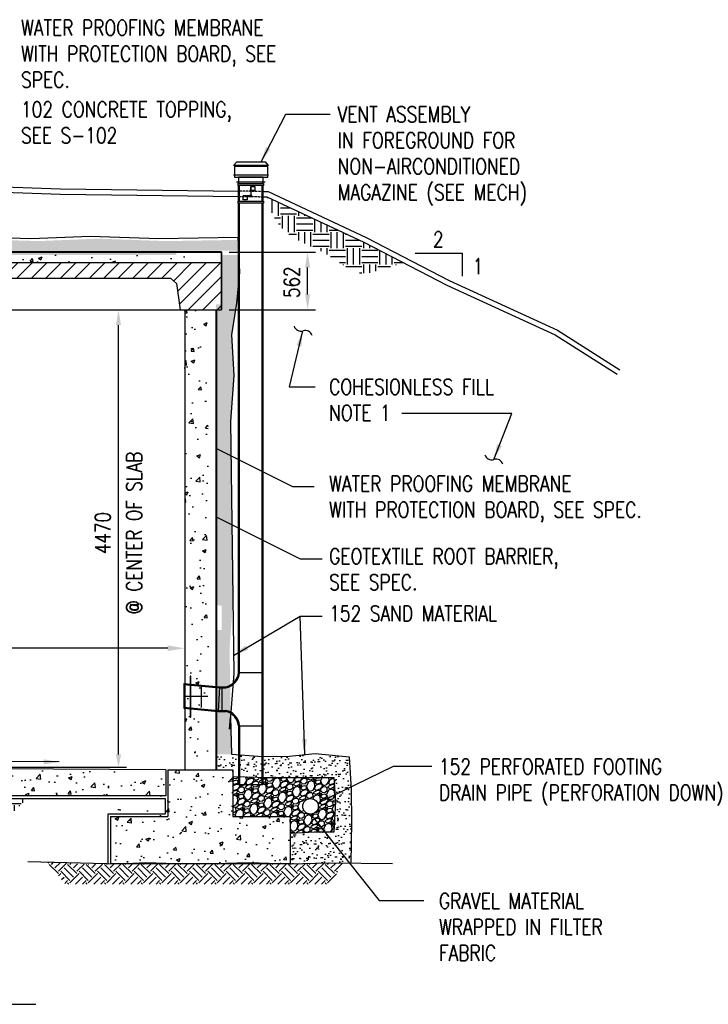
# Model space of a CAD drawing. Header units: millimetres. Extents: x -1420 to 32684, y -3794 to 19736.
# Tile 2 of 8: x 8726 to 15449, y -1214 to 8405. Entities that reach past the tile are written whole.
import ezdxf

# ---------------------------------------------------------------- set-up
doc = ezdxf.new("R2010")
doc.units = ezdxf.units.MM
doc.linetypes.add('HIDDEN', pattern=[0.375, 0.25, -0.125])
doc.linetypes.add('HIDDEN2', pattern=[0.1875, 0.125, -0.0625])
for name, color, linetype in [('M-EXHS-DUCT', 8, 'Continuous'), ('S-ANNO-DIMS', 2, 'Continuous'), ('S-ANNO-SYMB5', 5, 'Continuous'), ('S-ANNO-TEXT', 3, 'Continuous'), ('S-SECT-CONC', 3, 'Continuous'), ('S-SECT-MBND', 1, 'Continuous'), ('S-SECT-PATT', 1, 'Continuous'), ('S-STRL-MISC', 4, 'Continuous')]:
    doc.layers.add(name, color=color, linetype=linetype)
doc.styles.add('BASE48', font='romans.shx', dxfattribs={"width": 0.8})
doc.styles.add('Text', font='romans.shx', dxfattribs={"width": 0.8, "height": 3})
doc.dimstyles.new('DIM48', dxfattribs={"dimscale": 48, "dimtxt": 0.125, "dimasz": 0.09375, "dimexe": 0.0625, "dimexo": 0.0625, "dimgap": 0.0625, "dimtad": 1, "dimdec": 4, "dimzin": 3, "dimdsep": 46, "dimlunit": 4, "dimtxsty": 'BASE48', "dimblk": 'ARCHTICK', "dimcen": 0.09, "dimdle": 0.0625, "dimclrd": 256, "dimclre": 256, "dimclrt": 4, "dimadec": 0, "dimazin": 0, "dimtfac": 1, "dimtdec": 4, "dimtmove": 0, "dimatfit": 2, "dimfxl": 1, "dimfrac": 2, "dimtolj": 1, "dimtzin": 0, "dimlwd": -1, "dimlwe": -1, "dimarcsym": 0})
doc.dimstyles.new('NFL_1', dxfattribs={"dimscale": 0, "dimtxt": 3, "dimasz": 3.3, "dimexe": 3, "dimexo": 3, "dimgap": 1.5, "dimtad": 1, "dimdec": 0, "dimzin": 3, "dimdsep": 46, "dimtxsty": 'Text', "dimblk2": 'ARCHTICK', "dimcen": 3, "dimdle": 3, "dimclrd": 1, "dimclre": 1, "dimclrt": 2, "dimadec": 0, "dimazin": 0, "dimtfac": 0.75, "dimtdec": 0, "dimtmove": 2, "dimatfit": 3, "dimfxl": 0.125, "dimtfillclr": 1, "dimfrac": 2, "dimtolj": 1, "dimtzin": 0, "dimarcsym": 1})
pattern_1 = [(50, (-7636.13, 1564.26), (358.63, -31.376), [37.5, -412.5]), (355, (-7636.13, 1564.26), (-69.376, 376.096), [30, -330]), (100.4514, (-7606.25, 1561.64), (289.255, 344.72), [31.87, -350.571]), (46.1842, (-7636.13, 1664.26), (533.621, -82.76), [56.25, -618.75]), (96.6356, (-7591.67, 1657.36), (467.331, 487.059), [47.805, -525.856]), (351.1842, (-7636.13, 1664.26), (467.331, 487.06), [45, -495]), (21, (-7586.13, 1639.26), (298.4535, -201.3094), [37.5, -412.5]), (326, (-7586.13, 1639.26), (121.658, 362.575), [30, -330]), (71.4514, (-7561.26, 1622.48), (420.111, 161.265), [31.87, -350.571]), (37.5, (-7636.13, 1564.26), (6.0799, 166.4469), [0, -326, 0, -335, 0, -331.25]), (7.5, (-7636.13, 1564.26), (131.5348, 197.2059), [0, -191, 0, -318.5, 0, -126.25]), (327.5, (-7747.63, 1564.26), (266.9112, -11.2774), [0, -125, 0, -390, 0, -517.5]), (317.5, (-7797.63, 1564.26), (291.593, 50.0525), [0, -162.5, 0, -259, 0, -367.5])]

# ---------------------------------------------------------------- blocks, each defined once
blk = doc.blocks.new('*D58')
at = {"layer": 'Defpoints', "color": 0, "ltscale": 10, "transparency": 16777216}
for p in [(2716.8, 2376.6), (10336.7, 2376.6), (2716.8, 2264)]:
    blk.add_point(p, dxfattribs=at)
at = {"layer": 'S-ANNO-DIMS', "color": 1, "lineweight": -2, "ltscale": 10, "transparency": 16777216}
for p, q in [((2716.8, 2226.6), (2716.8, 2114)), ((10171.7, 2264), (2881.8, 2264)), ((10336.7, 2226.6), (10336.7, 2114))]:
    blk.add_line(p, q, dxfattribs=at)
at = {"layer": 'S-ANNO-DIMS', "color": 1, "ltscale": 10, "transparency": 16777216}
for points in [[(2881.8, 2291.5), (2881.8, 2236.5), (2716.8, 2264)], [(10171.7, 2291.5), (10171.7, 2236.5), (10336.7, 2264)]]:
    blk.add_solid(points, dxfattribs=at)
at = {"layer": 'S-ANNO-DIMS', "color": 2, "ltscale": 10, "transparency": 16777216, "insert": (6195.4, 2414), "char_height": 150, "attachment_point": 5, "style": 'Text'}
blk.add_mtext('\\A1;7620', dxfattribs=at)
blk = doc.blocks.new('_ArchTick')
at = {"color": 0, "linetype": 'ByBlock', "const_width": 0.15}
blk.add_lwpolyline([(-0.5, -0.5), (0.5, 0.5)], dxfattribs=at)

msp = doc.modelspace()

# ---------------------------------------------------------------- hatches: boundary and pattern name
at = {"layer": 'S-SECT-PATT', "ltscale": 15}
h = msp.add_hatch(dxfattribs=at)
h.set_pattern_fill('EARTH', color=256, scale=25)
edge = h.paths.add_edge_path()
edge.add_line((12087.5, 6231.7), (11138.8, 6674.9))
edge.add_spline(control_points=[(11138.8, 6674.9), (11164, 6589.5), (11206.4, 6445.8), (11422, 6232.6), (11739.3, 6145), (12036.6, 5868.8), (12299.8, 5989.1), (12434.8, 6011.9), (12491.9, 6021.5)], knot_values=[0, 0, 0, 0, 262.771135, 442.037225, 878.148982, 1258.264944, 1497.353504, 1672.999906, 1672.999906, 1672.999906, 1672.999906], degree=3, periodic=0)
edge.add_line((12491.9, 6021.5), (12087.5, 6231.7))
at = {"layer": 'S-SECT-PATT'}
h = msp.add_hatch(dxfattribs=at)
h.set_pattern_fill('AR-SAND', color=256, scale=50, angle=45, style=0)
h.set_pattern_definition([(82.5, (-7560.13, 1564.26), (-70.35066, 65.89636), [0, -76, 0, -85, 0, -81.25]), (52.5, (-7560.13, 1564.26), (-37.2069, 162.349), [0, -41, 0, -68.5, 0, -26.25]), (12.5, (-7603.62, 1520.77), (109.90146, 110.30162), [0, -25, 0, -90, 0, -117.5]), (2.5, (-7603.62, 1520.77), (75.2521, 137.3131), [0, -12.5, 0, -59, 0, -67.5])])
h.paths.add_polyline_path([(9492.1, 6265.5), (8909.9, 6241.8), (8104.3, 6266.2), (7420.9, 6248.9), (6602.8, 6259.6), (6602.8, 6107.6), (10254.7, 6107.6), (10254.7, 6147.6), (10860.6, 6147.6), (10855.5, 6253.7), (10158.4, 6241.8)])
h.paths.add_polyline_path([(10641.3, 1228.6), (10793.3, 1228.6), (10785.6, 1590.7), (10775, 2267.4), (10817, 2812.7), (10785.5, 4479.2), (10816.9, 4927.8), (10792.4, 5326.2), (10843.4, 5634.5), (10861.9, 5840.6), (10861.9, 6107.6), (10692.3, 6107.6), (10692.3, 5624.6), (10641.3, 5624.6), (10641.3, 2686.1), (10677.2, 2681.7), (10698.8, 2681.7), (10698.8, 2441.1), (10662.5, 2441.1), (10641.3, 2443.7)])
h = msp.add_hatch(dxfattribs=at)
h.set_pattern_fill('AR-CONC', color=256, scale=50, style=0)
h.set_pattern_definition(pattern_1)
h.paths.add_polyline_path([(6526.8, 6107.6), (2437.2, 6107.6), (2437.2, 6031.4), (6526.8, 6031.4)])
h.paths.add_polyline_path([(10616.3, 6107.6), (10178.7, 6107.6), (6526.8, 6107.6), (6526.8, 6031.4), (10616.3, 6031.4)])
h = msp.add_hatch(dxfattribs=at)
h.set_pattern_fill('ANSI31', color=256, scale=800, style=0)
h.set_pattern_definition([(45, (-7636.13, 1564.26), (-70.7107, 70.7107), [])])
h.paths.add_polyline_path([(10293.7, 5571.6), (10692.3, 5571.7), (10692.3, 6031.4), (2361.2, 6031.4), (2361.2, 5571.6), (2759.8, 5571.6), (2798.2, 5828.2), (2856.7, 5878.6), (10196.8, 5878.6), (10255.3, 5828.2)])
h = msp.add_hatch(dxfattribs=at)
h.set_pattern_fill('AR-CONC', color=256, scale=50, style=0)
h.set_pattern_definition(pattern_1)
h.paths.add_polyline_path([(10565.3, 5624.6), (10336.7, 5624.6), (10336.7, 2714.1), (10391.6, 2707.4), (10391.6, 2787.1), (10396.7, 2787.1), (10396.7, 2706.8), (10565.3, 2686.1)])
h.paths.add_polyline_path([(10391.6, 2697.3), (10336.7, 2704), (10336.7, 2641.2), (10336.8, 2591.8), (10391.6, 2591.8)])
h.paths.add_polyline_path([(10498.1, 2684.2), (10396.7, 2696.6), (10396.7, 2591.8), (10498.1, 2591.8)])
h.paths.add_polyline_path([(10396.7, 2591.8), (10396.7, 2474.6), (10565.3, 2453.9), (10565.3, 2591.8)])
h.paths.add_polyline_path([(10391.6, 2591.8), (10336.8, 2591.8), (10336.9, 2481.9), (10391.6, 2475.2)])
h.paths.add_polyline_path([(10565.3, 2443.7), (10396.7, 2464.5), (10396.7, 2383.8), (10391.6, 2383.8), (10391.6, 2465.1), (10336.7, 2471.8), (10336.7, 1154.6), (10565.3, 1154.6)])
h = msp.add_hatch(dxfattribs=at)
h.set_pattern_fill('AR-SAND', color=256, scale=50, angle=45, style=0)
h.set_pattern_definition([(82.5, (-7636.13, 1564.26), (-70.35066, 65.89636), [0, -76, 0, -85, 0, -81.25]), (52.5, (-7636.13, 1564.26), (-37.2069, 162.349), [0, -41, 0, -68.5, 0, -26.25]), (12.5, (-7679.62, 1520.77), (109.90146, 110.30162), [0, -25, 0, -90, 0, -117.5]), (2.5, (-7679.62, 1520.77), (75.2521, 137.3131), [0, -12.5, 0, -59, 0, -67.5])])
h.paths.add_polyline_path([(11943, 1202.7), (11610.8, 1237.7), (11327.6, 1206.2), (11051.3, 1209.7), (10793.3, 1228.6), (10648.8, 1228.6), (10648.8, 1076.6), (10806.6, 1076.6), (10806.6, 1011.5), (11166.1, 1000.9), (11531.6, 1003.4), (11793.6, 1003.4), (11808.8, 768), (11793.6, 466.6), (11600.3, 466.6), (11372.2, 454.2), (11365.2, 454.8), (11365.2, 157.2), (11750.1, 167.7), (11959.5, 165.2), (11964.5, 565.8), (11961, 883.9)])
h = msp.add_hatch(dxfattribs=at)
h.set_pattern_fill('AR-CONC', color=256, scale=50, style=0)
h.set_pattern_definition([(50, (949.64, 1564.26), (358.63, -31.376), [37.5, -412.5]), (355, (949.64, 1564.26), (-69.376, 376.096), [30, -330]), (100.4514, (979.53, 1561.64), (289.255, 344.72), [31.87, -350.571]), (46.184, (949.64, 1664.26), (533.62, -82.76), [56.25, -618.75]), (96.6356, (994.1, 1657.36), (467.33, 487.06), [47.805, -525.856]), (351.184, (949.64, 1664.26), (467.33, 487.06), [45, -495]), (21, (999.64, 1639.26), (298.4535, -201.309), [37.5, -412.5]), (326, (999.64, 1639.26), (121.658, 362.575), [30, -330]), (71.4514, (1024.5, 1622.48), (420.111, 161.265), [31.87, -350.571]), (37.5, (949.64, 1564.26), (6.08, 166.447), [0, -326, 0, -335, 0, -331.25]), (7.5, (949.64, 1564.26), (131.5348, 197.206), [0, -191, 0, -318.5, 0, -126.25]), (327.5, (838.14, 1564.26), (266.9112, -11.2774), [0, -125, 0, -390, 0, -517.5]), (317.5, (788.14, 1564.26), (291.593, 50.0525), [0, -162.5, 0, -259, 0, -367.5])])
h.paths.add_polyline_path([(6526.8, 1101.6), (2901.1, 1076.6), (2901.1, 822.6), (10152.4, 822.6), (10152.4, 1076.6)])
h = msp.add_hatch(dxfattribs=at)
h.set_pattern_fill('AR-CONC', color=256, scale=50, style=0)
h.set_pattern_definition([(50, (-7636.13, 1486.26), (358.63, -31.376), [37.5, -412.5]), (355, (-7636.13, 1486.26), (-69.376, 376.096), [30, -330]), (100.4514, (-7606.25, 1483.64), (289.255, 344.72), [31.87, -350.571]), (46.1842, (-7636.13, 1586.26), (533.621, -82.76), [56.25, -618.75]), (96.6356, (-7591.67, 1579.36), (467.331, 487.059), [47.805, -525.856]), (351.1842, (-7636.13, 1586.26), (467.331, 487.06), [45, -495]), (21, (-7586.13, 1561.26), (298.4535, -201.3094), [37.5, -412.5]), (326, (-7586.13, 1561.26), (121.658, 362.575), [30, -330]), (71.4514, (-7561.26, 1544.48), (420.1113, 161.265), [31.87, -350.571]), (37.5, (-7636.13, 1486.26), (6.0799, 166.4469), [0, -326, 0, -335, 0, -331.25]), (7.5, (-7636.13, 1486.26), (131.5348, 197.2059), [0, -191, 0, -318.5, 0, -126.25]), (327.5, (-7747.63, 1486.26), (266.9112, -11.2774), [0, -125, 0, -390, 0, -517.5]), (317.5, (-7797.63, 1486.26), (291.593, 50.0525), [0, -162.5, 0, -259, 0, -367.5])])
h.paths.add_polyline_path([(10806.6, 619.4), (10806.6, 1076.6), (10171.4, 1076.6), (10171.4, 695.4), (9612.8, 695.4), (9612.8, 314.6), (9811.1, 314.6), (9953.6, 322), (10178.8, 314.6), (10701.4, 314.6), (10965.8, 322), (11359.1, 309.1), (11554.6, 314.4), (11365.2, 315.2), (11365.2, 619.4)])
h = msp.add_hatch(dxfattribs=at)
h.set_pattern_fill('GRAVEL', color=256, scale=150, angle=22, style=0)
h.set_pattern_definition([(250.0128, (-7592.189, 1665.79), (-606.901403, -1701.226203), [20.1804, -1997.8632]), (206.9697, (-7599.0864, 1646.8254), (1612.740584, 813.3682964), [34.6302, -3428.38875]), (154.5104, (-7629.95, 1631.12), (2008.8758575, -967.945198), [24.4182, -2417.4048]), (289.2737, (-7670.143, 1574.436), (-984.7427725, 2837.74237), [31.5357, -3122.0337]), (314.8337, (-7659.7336, 1544.668), (-1369.680935, 1387.9749375), [30.92325, -3061.40595]), (19.2737, (-7637.931, 1522.7384), (-2837.74237, -984.7427725), [31.5357, -3122.0337]), (59.6942, (-7608.163, 1533.148), (-1246.100187, -2121.2577173), [41.70435, -4128.72735]), (94.2553, (-7587.1183, 1569.153), (-262.6570024, 3453.0437238), [39.3732, -3897.94815]), (143.4296, (-7590.04, 1608.4176), (-1843.104349, 1358.4794513), [31.6425, -3132.61095]), (197.2364, (-7615.453, 1627.27), (1586.044005, 479.024532), [36.1248, -1770.1145]), (244.3974, (-7649.955, 1616.5663), (-1050.8315264, -2204.14454), [46.7172, -4625.00625]), (160.8141, (-7531.894, 1628.674), (-1310.68924, 441.128007), [15.9451, -1578.5766]), (193.4692, (-7546.954, 1633.9145), (1920.3907004, 452.3265043), [30.3355, -3003.2266]), (247, (-7576.46, 1626.85), (56.191, -139.0776), [21.2131, -190.9188]), (225.1986, (-7592.933, 1639.605), (583.0058, 559.11027), [11.4237, -1130.9423]), (313.8014, (-7600.983, 1631.5), (-307.65055, 361.04179), [16.1554, -791.6193]), (52.9638, (-7589.8, 1619.84), (304.850342, 446.728358), [26.2394, -848.4035]), (183.5651, (-7573.996, 1640.784), (334.34612, -26.69535), [18.9736, -455.368]), (38.3895, (-7681.648, 1598.908), (1222.2035302, 979.1417343), [26.58, -2631.4267]), (92.3462, (-7660.814, 1615.414), (61.7913474, -1754.617346), [22.2991, -2207.6112]), (315.1986, (-7585.235, 1668.6), (-559.11027, 583.0058), [22.8472, -1119.5187]), (5.6105, (-7569.023, 1652.5005), (-1559.348645, -144.678293), [26.58, -2631.4268]), (1.444, (-7646.81, 1512.68), (-807.7699, -2.800449), [25.632, -1255.9686]), (316.7751, (-7621.186, 1513.326), (-1313.487876, 1248.89933), [21.4767, -2126.1964]), (88.8014, (-7527.653, 1530.084), (-2.79959, 807.769906), [22.8472, -1119.5187]), (39.354, (-7527.175, 1552.927), (-1583.24515, -1286.7925187), [25.1446, -2489.3136]), (91.444, (-7595.801, 1502.55), (2.800449, -807.7699), [12.816, -1268.7846]), (123.3099, (-7535.998, 1526.713), (-363.841247, 500.11956), [7.6485, -757.2043]), (187.9638, (-7540.198, 1533.105), (473.42369, 29.49569), [30.9232, -587.5425]), (208.009, (-7570.823, 1528.8205), (1334.5847965, 700.9873594), [28.6575, -2837.0885]), (325.6901, (-7584.744, 1607.32), (-251.45972, 221.96403), [21.6333, -519.1993]), (15.1572, (-7566.8746, 1595.128), (2476.7011683, 677.0905089), [37.7691, -3739.13445]), (82.9454, (-7530.42, 1605.003), (-162.973372, -1198.307058), [15.4434, -1528.9011]), (112, (-7528.52, 1620.33), (-195.2686, 82.8866), [9, -141]), (142.2564, (-7575.29, 1531.869), (949.6466627, -748.77972), [20.8386, -2063.028]), (70.0128, (-7591.769, 1544.625), (606.901403, 1701.226203), [40.3608, -1977.6828]), (22, (-7577.97, 1582.55), (82.8866, 195.2686), [39, -111]), (347.3048, (-7541.813, 1597.164), (-1784.1123903, 411.634677), [23.7171, -2347.9911]), (276.0546, (-7518.675, 1591.952), (85.6864, -612.501313), [21.8403, -1070.1762]), (229.646, (-7516.372, 1570.234), (-2080.5630789, -2458.4054102), [35.55975, -3520.4211]), (197.4261, (-7539.397, 1543.135), (-1864.199291, -591.4060334), [37.61985, -3724.3611])])
h.paths.add_polyline_path([(11793.6, 1003.4), (11531.6, 1003.4), (11166.1, 1000.9), (10806.6, 1011.5), (10806.6, 619.4), (11365.2, 619.4), (11365.2, 454.8), (11372.2, 454.2), (11600.3, 466.6), (11793.6, 466.6), (11808.8, 768)])
h.paths.add_polyline_path([(11641.4, 720.2, -1), (11489.4, 720.2, -1)], flags=16)
h = msp.add_hatch(dxfattribs=at)
h.set_pattern_fill('EARTH', color=1, scale=507.998984, style=0)
h.set_pattern_definition([(0, (3278.7, -9667.47), (126.9997, 126.9997), [126.9997, -126.9997]), (0, (3278.7, -9619.84), (126.9997, 126.9997), [126.9997, -126.9997]), (0, (3278.7, -9572.22), (126.9997, 126.9997), [126.9997, -126.9997]), (90, (3294.58, -9556.34), (-126.9997, 126.9997), [126.9997, -126.9997]), (90, (3342.2, -9556.34), (-126.9997, 126.9997), [126.9997, -126.9997]), (90, (3389.83, -9556.34), (-126.9997, 126.9997), [126.9997, -126.9997])])
h.paths.add_polyline_path([(8790, 789.4), (7593.6, 790), (7755.2, 588.9), (8591.3, 588.9)])
h = msp.add_hatch(dxfattribs=at)
h.set_pattern_fill('AR-CONC', color=256, scale=50, style=0)
h.set_pattern_definition([(50, (-7636.13, 1486.26), (358.63, -31.376), [37.5, -412.5]), (355, (-7636.13, 1486.26), (-69.376, 376.096), [30, -330]), (100.4514, (-7606.25, 1483.64), (289.255, 344.72), [31.87, -350.571]), (46.1842, (-7636.13, 1586.26), (533.621, -82.76), [56.25, -618.75]), (96.6356, (-7591.67, 1579.36), (467.331, 487.059), [47.805, -525.856]), (351.1842, (-7636.13, 1586.26), (467.331, 487.06), [45, -495]), (21, (-7586.13, 1561.26), (298.4535, -201.3094), [37.5, -412.5]), (326, (-7586.13, 1561.26), (121.658, 362.575), [30, -330]), (71.4514, (-7561.26, 1544.48), (420.111, 161.265), [31.87, -350.571]), (37.5, (-7636.13, 1486.26), (6.0799, 166.4469), [0, -326, 0, -335, 0, -331.25]), (7.5, (-7636.13, 1486.26), (131.5348, 197.2059), [0, -191, 0, -318.5, 0, -126.25]), (327.5, (-7747.63, 1486.26), (266.9112, -11.2774), [0, -125, 0, -390, 0, -517.5]), (317.5, (-7797.63, 1486.26), (291.593, 50.0525), [0, -162.5, 0, -259, 0, -367.5])])
h.paths.add_polyline_path([(11365.2, 312.2), (9612.8, 312.2), (9612.8, 162.6), (9811.1, 162.6), (9953.6, 170), (10178.8, 162.6), (10701.4, 162.6), (10965.8, 170), (11189.8, 162.6), (11365.2, 162.6)])
h = msp.add_hatch(dxfattribs=at)
h.set_pattern_fill('EARTH', color=1, scale=507.998984, angle=45, style=0)
h.set_pattern_definition([(45, (-6162.44, -812.93), (1e-14, 179.6048), [126.9997, -126.9997]), (45, (-6196.12, -779.25), (1e-14, 179.6048), [126.9997, -126.9997]), (45, (-6229.8, -745.57), (1e-14, 179.6048), [126.9997, -126.9997]), (135, (-6229.8, -723.12), (-179.6048, 1e-14), [126.9997, -126.9997]), (135, (-6196.12, -689.45), (-179.6048, 1e-14), [126.9997, -126.9997]), (135, (-6162.44, -655.77), (-179.6048, 1e-14), [126.9997, -126.9997])])
h.paths.add_polyline_path([(11884, 164.9), (11750.1, 167.7), (11359.1, 157.1), (11189.8, 162.6), (10701.4, 162.6), (10617.6, 160.3), (10250.2, 160.3), (10178.8, 162.6), (9863.2, 162.6), (9392, 153.2), (9058.8, 172.6), (9058.8, 173.1), (8993.7, 175.1), (9171.3, -39.5), (11756.5, -39.5)])

# ---------------------------------------------------------------- linework, layer by layer
at = {"layer": 'M-EXHS-DUCT'}
for p, q in [((10814.7, 6979.6, 9.5), (10846.4, 7017.7, 9.5)), ((10827.7, 6979.6, 9.5), (10814.7, 6979.6, 9.5)), ((10846.4, 7016.9, 9.5), (11124.5, 7016.9, 9.5)), ((11156.2, 6979.6, 9.5), (11124.5, 7017.7, 9.5)), ((11154.6, 6979.6, 9.5), (11141.6, 6979.6, 9.5)), ((10861.9, 6633.3, 9.5), (10861.9, 6783.4, 9.5)), ((10872, 6633.3, 9.5), (10872, 6783.4, 9.5)), ((11090.8, 6783.4, 9.5), (11090.8, 6633.3, 9.5)), ((11100.9, 6783.4, 9.5), (11100.9, 6633.3, 9.5)), ((10982.2, 6683.8, 9.5), (10908.5, 6683.8, 9.5)), ((10861.8, 2026.5), (10861.9, 6613.8, 9.5)), ((10871.8, 2026.5), (10872, 6613.8, 9.5)), ((11090.8, 6613.8, 9.5), (11090.6, 955.1, 9.5)), ((11100.9, 6613.8, 9.5), (11100.7, 955.1, 9.5)), ((11090.8, 5035.1), (11090.6, 929.1)), ((11090.8, 5035.1), (11090.6, 929.1)), ((11100.9, 5035.1), (11100.7, 929.1)), ((11100.9, 5035.1), (11100.7, 929.1)), ((10861.8, 2026.5), (11090.6, 2026.5)), ((10327.3, 1921.1), (10677.1, 1887.5, 3.9)), ((10327.3, 1921.1), (10327.3, 1677.6)), ((10327.3, 1910.9, 0), (10676.4, 1877.4, 0.2)), ((10497.9, 1898.5), (10497.9, 1685.7)), ((10677.1, 1887.5), (10662.4, 1646.9, 3.9)), ((10676.4, 1877.4, 3.9), (10738.2, 1877.4, 3.9)), ((10677.1, 1887.5, 3.9), (10738.2, 1887.5, 3.9)), ((10698.7, 1887.5, 3.9), (10698.7, 1646.9, 3.9)), ((10336.6, 1797.7), (10561.7, 1797.7)), ((10327.3, 1688.9), (10663, 1657, 3.9)), ((10327.3, 1678.8), (10662.4, 1646.9, 3.9)), ((10662.4, 1646.9, 3.9), (10738.2, 1646.9, 3.9)), ((10663, 1657, 3.9), (10738.2, 1657, 3.9)), ((10861.8, 1508), (11100.7, 1508)), ((10861.8, 1508), (10861.8, 929.1)), ((10872.1, 1508), (10872.1, 929.1)), ((11100.7, 929.1, 0.9), (10861.8, 929.1))]:
    msp.add_line(p, q, dxfattribs=at)
at = {"layer": 'M-EXHS-DUCT', "elevation": 9.5}
for points in [[(10822.8, 6867.5), (11147.2, 6867.5), (11147.2, 6971.8), (10822.8, 6971.8)], [(10827.7, 6972.6), (11140.7, 6972.6), (11140.7, 6979.6), (10827.7, 6979.6)], [(10817.1, 6889.3), (11152.1, 6889.3), (11152.1, 6884.6), (10817.1, 6884.6)], [(10863.5, 6822.3), (11102.5, 6822.3), (11102.5, 6866.7), (10863.5, 6866.7)], [(10846.4, 6821.5), (11120.4, 6821.5), (11120.4, 6816.1), (10846.4, 6816.1)], [(10857.8, 6802.9), (11106.6, 6802.9), (11106.6, 6783.4), (10857.8, 6783.4)], [(10861.9, 6803.6), (10862.7, 6803.6), (10862.7, 6813.7), (10861.9, 6813.7)], [(10982.2, 6775.8), (11021.8, 6775.8), (11021.8, 6736.8), (10982.2, 6736.8)], [(11100.9, 6802.9), (11100.1, 6802.9), (11100.1, 6811.4), (11100.9, 6811.4)], [(10908.5, 6683.8), (10948.1, 6683.8), (10948.1, 6644.8), (10908.5, 6644.8)], [(10857.8, 6633.3), (11106.6, 6633.3), (11106.6, 6613.8), (10857.8, 6613.8)]]:
    msp.add_lwpolyline(points, close=True, dxfattribs=at)
msp.add_lwpolyline([(10982.2, 6775.8), (10982.2, 6697.3)], dxfattribs=at)
at = {"layer": 'M-EXHS-DUCT', "const_width": 14.5, "elevation": 9.5}
msp.add_lwpolyline([(10974.9, 6683.8, 1), (10989.5, 6683.8, 1)], format="xyb", close=True, dxfattribs=at)
at = {"layer": 'M-EXHS-DUCT'}
msp.add_lwpolyline([(10391.4, 1589.6), (10396.5, 1589.6), (10396.5, 1992.9), (10391.4, 1992.9)], close=True, dxfattribs=at)
at = {"layer": 'M-EXHS-DUCT', "extrusion": (0.051128, -0.017653, 0.998536)}
msp.add_arc((5423.3, -9438.8, 519.6), 157.3, 211.12411, 283.63527, dxfattribs=at)
at = {"layer": 'M-EXHS-DUCT', "extrusion": (0.051282, -0.023725, 0.998402)}
msp.add_arc((6346.3, -8848.7, 509.4), 163.5, 215.18124, 290.66618, dxfattribs=at)
at = {"layer": 'M-EXHS-DUCT', "extrusion": (0.051282, 0.023725, 0.998402)}
msp.add_arc((-3138.9, -10329.9, 593.3), 164.1, 249.50596, 324.74813, dxfattribs=at)
at = {"layer": 'M-EXHS-DUCT', "extrusion": (0.051128, 0.017653, 0.998536)}
msp.add_arc((-2082.4, -10590.6, 582), 157.3, 256.36473, 328.87589, dxfattribs=at)
at = {"layer": 'S-ANNO-DIMS'}
for p, q in [((10770.3, 6133.6), (11614.9, 6133.6)), ((10770.3, 5571.6), (11614.9, 5571.6)), ((7377.2, 1101.6), (9768.4, 1101.6))]:
    msp.add_line(p, q, dxfattribs=at)
at = {"layer": 'S-ANNO-DIMS', "color": 2}
for p, q in [((11536.9, 5721.6), (11536.9, 5983.6)), ((9690.4, 1226.6), (9690.4, 5421.6))]:
    msp.add_line(p, q, dxfattribs=at)
at = {"layer": 'S-ANNO-DIMS'}
msp.add_lwpolyline([(12586.4, 6124), (13045.4, 6124), (13045.4, 5899)], dxfattribs=at)
for centre, start, end in [((11472.1, 5433.4), 197.33619, 287.33619), ((11514.3, 5298.3), 17.33619, 107.33619), ((13334.2, 4176.1), 197.33619, 287.33619), ((13376.3, 4041.1), 17.33619, 107.33619)]:
    msp.add_arc(centre, 70.7, start, end, dxfattribs=at)
at = {"layer": 'S-ANNO-DIMS', "color": 2}
for points in [[(11511.9, 5983.6), (11561.9, 5983.6), (11536.9, 6133.6)], [(11511.9, 5721.6), (11561.9, 5721.6), (11536.9, 5571.6)], [(9665.4, 5421.6), (9715.4, 5421.6), (9690.4, 5571.6)], [(9665.4, 1226.6), (9715.4, 1226.6), (9690.4, 1101.6)]]:
    msp.add_solid(points, dxfattribs=at)
at = {"layer": 'S-ANNO-SYMB5'}
msp.add_line((5366.1, -1213.9), (8883.2, -1213.9), dxfattribs=at)
at = {"layer": 'S-SECT-CONC', "linetype": 'HIDDEN2'}
for p, q in [((2353.7, 6141.1), (10696.8, 6141.7)), ((10696.8, 6141.7), (10697.4, 5571.7))]:
    msp.add_line(p, q, dxfattribs=at)
at = {"layer": 'S-SECT-CONC'}
for p, q in [((2361.2, 6133.6), (10692.3, 6133.6)), ((10692.3, 6133.6), (10692.3, 5571.7)), ((2361.2, 6031.4), (10692.3, 6031.4)), ((10336.7, 5571.6), (10336.7, 1076.6)), ((10641.3, 5571.7), (10641.3, 1076.6)), ((10152.4, 1076.6), (6526.8, 1101.6)), ((10152.4, 1076.6), (10152.4, 822.6)), ((10171.4, 1076.6), (10806.6, 1076.6)), ((10171.4, 1076.6), (10171.4, 619.4)), ((10806.6, 1076.6), (10806.6, 619.4)), ((10152.4, 822.6), (2901.1, 822.6)), ((9612.8, 619.4), (9612.8, 162.6)), ((9612.8, 619.4), (10171.4, 619.4)), ((10806.6, 619.4), (11365.2, 619.4)), ((11365.2, 619.4), (11365.2, 157.2)), ((9612.8, 162.6), (11365.2, 162.6))]:
    msp.add_line(p, q, dxfattribs=at)
msp.add_lwpolyline([(2353.7, 5571.6), (2759.8, 5571.6), (2798.2, 5828.2), (2856.7, 5878.6), (10196.8, 5878.6), (10255.3, 5828.2), (10293.7, 5571.6), (10697.4, 5571.7)], dxfattribs=at)
at = {"layer": 'S-SECT-MBND'}
msp.add_line((2759.8, 5571.6), (10293.7, 5571.6), dxfattribs=at)
at = {"layer": 'S-SECT-PATT'}
msp.add_lwpolyline([(10806.6, 1011.5), (11166.1, 1000.9), (11531.6, 1003.4), (11793.6, 1003.4), (11808.8, 768), (11793.6, 466.6), (11600.3, 466.6), (11372.2, 454.2), (11365.2, 454.8)], dxfattribs=at)
at = {"layer": 'S-STRL-MISC', "color": 1, "linetype": 'HIDDEN', "ltscale": 3}
for p, q in [((11100.9, 6726.4), (10861.9, 6729.4)), ((10861.9, 6678.4), (11100.9, 6675.4))]:
    msp.add_line(p, q, dxfattribs=at)
at = {"layer": 'S-STRL-MISC', "color": 2, "linetype": 'HIDDEN2'}
msp.add_line((10648.8, 5571.7), (10648.8, 1076.6), dxfattribs=at)
at = {"layer": 'S-STRL-MISC'}
msp.add_lwpolyline([(-1420.1, 4890.9), (-810.2, 5278.9), (248, 5763.9), (1056.7, 6184.2), (2040.8, 6644, -0.102524), (2050.7, 6646.3), (3954.5, 6798.9), (6629.2, 6840.8), (9125.1, 6751), (10861.9, 6729.4)], format="xyb", dxfattribs=at)
for points in [[(-1392.7, 4847.9), (-785.7, 5234), (270.4, 5718.1), (1079.2, 6138.5), (2057.5, 6595.5), (3955, 6747.9), (6628.8, 6789.8), (9124.5, 6700), (10861.9, 6678.4)], [(11100.9, 6726.4), (11150.4, 6725.8)], [(11100.9, 6675.4), (11138.8, 6674.9)], [(11138.8, 6674.9), (12087.5, 6231.7), (12896.3, 5811.3), (13952.5, 5327.2), (14559.5, 4941.1)], [(11150.4, 6725.8), (12110.1, 6277.5), (12918.7, 5857.1), (13976.9, 5372.1), (14586.9, 4984.2)], [(6526.8, 6285.6), (7344.9, 6274.9), (8028.3, 6292.2), (8833.9, 6267.8), (9416.1, 6291.5), (10082.4, 6267.8), (10855.5, 6279.7)], [(10855.5, 6279.7), (10870.7, 5937.8), (10843.4, 5634.5), (10792.4, 5326.2), (10816.9, 4927.8), (10785.5, 4479.2), (10816.8, 2018.5), (10774.9, 1473.3), (10785.6, 1590.7), (10793.3, 1228.6), (11051.3, 1209.7), (11327.6, 1206.2), (11610.8, 1237.7), (11943, 1202.7), (11961, 883.9), (11964.5, 565.8), (11959.5, 165.4)], [(8807, 180.8), (9703.4, 157.1), (9953.6, 170), (10250.2, 160.3), (10617.6, 160.3), (10965.8, 170), (11359.1, 157.1), (11750.1, 167.7), (12365.2, 160.3)]]:
    msp.add_lwpolyline(points, dxfattribs=at)
at = {"layer": 'S-STRL-MISC', "color": 2, "linetype": 'HIDDEN2'}
msp.add_lwpolyline([(3465.7, 159.2), (3465.7, 644.4), (2907.1, 644.4), (2907.1, 797.6), (2907.1, 797.6), (9561.8, 797.6), (10146.4, 797.6), (10146.4, 644.4), (9587.8, 644.4), (9587.8, 160.1)], dxfattribs=at)
at = {"layer": 'S-STRL-MISC'}
msp.add_circle((11565.4, 720.2), 76, dxfattribs=at)

# ---------------------------------------------------------------- texts
at = {"layer": 'S-ANNO-TEXT', "char_height": 152.4, "attachment_point": 1, "style": 'BASE48'}
for s, insert, width in [('WATER PROOFING MEMBRANE\\PWITH PROTECTION BOARD, SEE SPEC.', (8738.8, 8402), 2816.269), ('102 CONCRETE TOPPING,\\PSEE S-102', (8738.8, 7604.4), 2816.269), ('VENT ASSEMBLY\\PIN FOREGROUND FOR NON-AIRCONDITIONED MAGAZINE (SEE MECH)', (11830.4, 7556), 2582.891), ('2', (12760.9, 6334.1), 1154.261), ('1', (13147.9, 6071.9), 1154.261), ('COHESIONLESS FILL\\PNOTE 1', (11747.3, 4893.8), 3128.172), ('WATER PROOFING MEMBRANE\\PWITH PROTECTION BOARD, SEE SPEC.', (11747.3, 3947.6), 4171.94), ('GEOTEXTILE ROOT BARRIER, SEE SPEC.', (11747.3, 3239.4), 2816.269), ('152 SAND MATERIAL', (11747.3, 2680.3), 2816.269), ('SLOPE @25 MM FALL', (6793.1, 1441), 2058.541), ('152 PERFORATED FOOTING\\PDRAIN PIPE (PERFORATION DOWN)', (12819.3, 1184.5), 3338.536), ('GRAVEL MATERIAL\\PWRAPPED IN FILTER\\PFABRIC', (12819.3, -127.6), 3338.536)]:
    msp.add_mtext(s, dxfattribs=dict(at, insert=insert, width=width))
at = {"layer": 'S-ANNO-TEXT', "char_height": 150, "attachment_point": 5, "rotation": 90, "style": 'BASE48'}
for s, insert in [('\\A1;562', (11382.9, 5839.6)), ('@ CENTER OF SLAB', (9842.9, 3389.6)), ('\\A1;4470', (9536.4, 3389.6))]:
    msp.add_mtext(s, dxfattribs=dict(at, insert=insert))

# ---------------------------------------------------------------- dimensions: what is measured, and where the dimension line sits
at = {"layer": 'S-ANNO-DIMS', "ltscale": 10}
dim = msp.add_linear_dim(base=(2716.8, 2264), p1=(10336.7, 2376.6), p2=(2716.8, 2376.6), dimstyle='NFL_1', dxfattribs=at)
dim.commit()
dim.dimension.update_dxf_attribs({"geometry": '*D58', "text_midpoint": (6195.4, 2414), "dimtype": 160})

# ---------------------------------------------------------------- leaders
at = {"layer": 'S-ANNO-DIMS'}
for points in [[(11487.9, 5364.4), (11356.5, 4818.9), (11611.8, 4818.9)], [(13355.2, 4108.6), (13530.8, 4556.6), (12457.9, 4556.6)], [(10641.3, 4219.9), (11388.7, 3845), (11602.4, 3845)], [(10645.5, 3547.8), (11464.7, 3136.9), (11678.4, 3136.9)], [(10813.5, 2194.5), (11464.7, 2577.8), (11678.4, 2577.8)], [(11509.9, 1226.5), (11464.7, 2577.8)], [(9110.2, 1153.4), (6526.8, 1174.7)], [(11634.3, 752.3), (12375.7, 1111.2), (12750.8, 1111.2)], [(11607, 591.3), (12236.7, -199.5), (12672.1, -199.5)]]:
    msp.add_leader(points, dimstyle='DIM48', override={"dimscale": 50, "dimtxt": 3, "dimasz": 3, "dimexe": 1.58, "dimexo": 1.58, "dimgap": 1.58, "dimtad": 0, "dimtoh": 1, "dimdec": 0, "dimlunit": 2, "dimdle": 0, "dimclrd": 2, "dimclre": 2, "dimtfac": 0.7, "dimtdec": 0, "dimtix": 1, "dimtmove": 1}, dxfattribs=at)
at = {"layer": 'S-ANNO-TEXT'}
msp.add_leader([(11082.9, 7016.9, 9.5), (11323.2, 7482.5, 9.5), (11757.9, 7482.5, 9.5)], dimstyle='DIM48', override={"dimscale": 50, "dimtxt": 3, "dimasz": 3, "dimexe": 1.58, "dimexo": 1.58, "dimgap": 1.58, "dimtad": 0, "dimtoh": 1, "dimdec": 0, "dimlunit": 2, "dimdle": 0, "dimclrd": 2, "dimclre": 2, "dimtfac": 0.7, "dimtdec": 0, "dimtix": 1, "dimtmove": 1}, dxfattribs=at)

doc.saveas('drawing.dxf')
